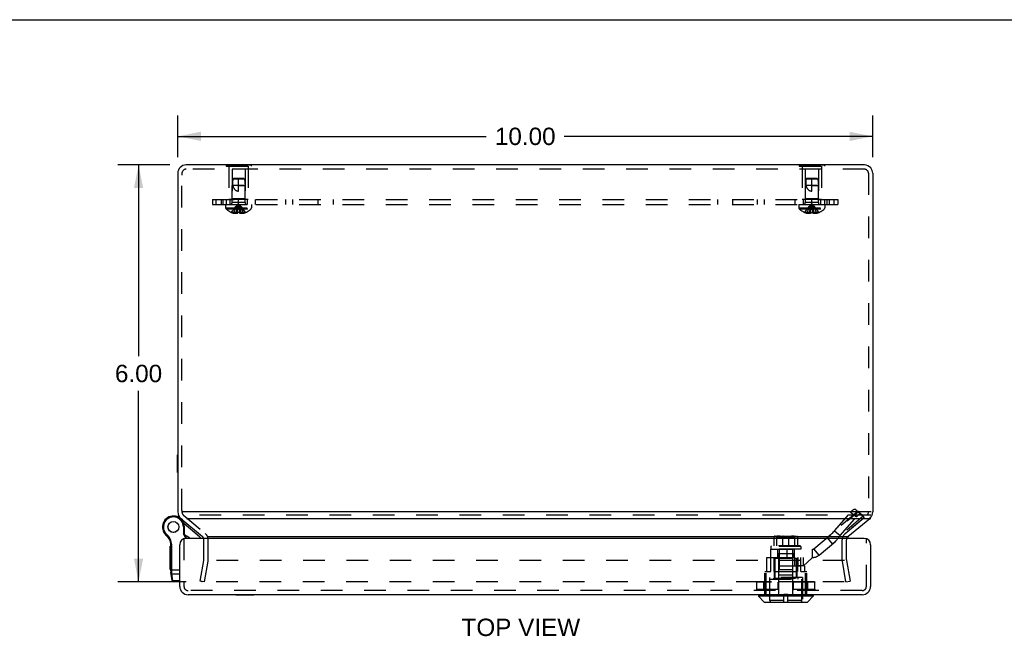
# Model space of a CAD drawing. Header units: inches. Extents: x 0 to 56.7, y 0 to 36.7.
# Tile 5 of 8: x 14.2 to 28.3, y 27.8 to 36.7. Entities that reach past the tile are written whole.
import ezdxf

# ---------------------------------------------------------------- set-up
doc = ezdxf.new("R2010")
doc.units = ezdxf.units.IN
doc.header["$LTSCALE"] = 3.116667
doc.header["$MEASUREMENT"] = 0
doc.linetypes.add('HIDDEN', pattern=[0.2, 0.1, -0.1])
doc.layers.get('0').update_dxf_attribs({"linetype": 'CONTINUOUS'})
for name, color, linetype in [('DEFAULT_2', 8, 'HIDDEN'), ('DIMENSIONS', 7, 'CONTINUOUS'), ('DOOR_ASSEMBLY', 7, 'CONTINUOUS'), ('SUBPANEL', 7, 'CONTINUOUS')]:
    doc.layers.add(name, color=color, linetype=linetype)
doc.styles.get("Standard").update_dxf_attribs({"font": 'arial.ttf'})
doc.dimstyles.new('DIMSTYLE_1', dxfattribs={"dimtxt": 0.25, "dimasz": 0.333333, "dimexe": 0.09, "dimexo": 0.07, "dimgap": 0.0375, "dimtad": 0, "dimtih": 1, "dimtoh": 1, "dimzin": 4, "dimdsep": 46, "dimtxsty": 'Standard', "dimblk": '_FILLED', "dimblk1": '_FILLED', "dimblk2": '_FILLED', "dimcen": 0.09, "dimadec": 3, "dimazin": 1, "dimtfac": 1, "dimtdec": 3, "dimtofl": 0, "dimtmove": 0, "dimatfit": 3, "dimldrblk": '_FILLED', "dimfxl": 0, "dimtolj": 1, "dimtzin": 4, "dimarcsym": 0})

# ---------------------------------------------------------------- blocks, each defined once
blk = doc.blocks.new('_FILLED')
at = {"color": 0, "linetype": 'ByBlock'}
blk.add_solid([(0, 0), (-1, 0.2), (-1, -0.2)], dxfattribs=at)
blk = doc.blocks.new('*D11')
at = {"layer": 'DIMENSIONS', "color": 2, "linetype": 'Continuous'}
for p, q in [((16.331, 34.576), (15.58, 34.576)), ((15.88, 34.576), (15.88, 31.826)), ((15.88, 28.576), (15.88, 31.326)), ((16.565, 28.576), (15.58, 28.576))]:
    blk.add_line(p, q, dxfattribs=at)
at = {"layer": 'DIMENSIONS', "color": 2, "linetype": 'Continuous', "xscale": 0.3333333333, "yscale": 0.3333333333, "zscale": 0.3333333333}
for p, rotation in [((15.88, 34.576), 90), ((15.88, 28.576), 270)]:
    blk.add_blockref('_FILLED', p, dxfattribs=dict(at, rotation=rotation))
at = {"layer": 'DIMENSIONS', "color": 2, "linetype": 'Continuous', "insert": (15.88, 31.701), "char_height": 0.25, "width": 0.67937, "attachment_point": 2, "line_spacing_factor": 0.9}
blk.add_mtext('6.00', dxfattribs=at)
blk = doc.blocks.new('*D12')
at = {"layer": 'DIMENSIONS', "color": 2, "linetype": 'Continuous'}
for p, q in [((16.445, 34.69), (16.445, 35.288)), ((26.445, 34.69), (26.445, 35.288)), ((16.445, 34.988), (20.883, 34.988)), ((26.445, 34.988), (22.006, 34.988))]:
    blk.add_line(p, q, dxfattribs=at)
at = {"layer": 'DIMENSIONS', "color": 2, "linetype": 'Continuous', "xscale": 0.3333333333, "yscale": 0.3333333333, "zscale": 0.3333333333, "rotation": 180}
blk.add_blockref('_FILLED', (16.445, 34.988), dxfattribs=at)
at = {"layer": 'DIMENSIONS', "color": 2, "linetype": 'Continuous', "xscale": 0.3333333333, "yscale": 0.3333333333, "zscale": 0.3333333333}
blk.add_blockref('_FILLED', (26.445, 34.988), dxfattribs=at)
at = {"layer": 'DIMENSIONS', "color": 2, "linetype": 'Continuous', "insert": (21.445, 35.113), "char_height": 0.25, "width": 0.87361, "attachment_point": 2, "line_spacing_factor": 0.9}
blk.add_mtext('10.00', dxfattribs=at)

msp = doc.modelspace()

# ---------------------------------------------------------------- linework, layer by layer
at = {"color": 7, "linetype": 'Continuous'}
for p, q in [((0, 36.667), (56.667, 36.667)), ((17.139, 34.58), (17.139, 34.576)), ((17.139, 34.58), (17.5, 34.58)), ((17.229, 34.58), (17.229, 34.576)), ((17.41, 34.58), (17.41, 34.576)), ((17.5, 34.58), (17.5, 34.576)), ((25.389, 34.58), (25.75, 34.58)), ((25.389, 34.58), (25.389, 34.576)), ((25.479, 34.58), (25.479, 34.576)), ((25.66, 34.58), (25.66, 34.576)), ((25.75, 34.58), (25.75, 34.576)), ((16.441, 30.149), (16.441, 30.405)), ((16.441, 30.405), (16.445, 30.405)), ((16.441, 30.149), (16.445, 30.149)), ((16.506, 29.583), (16.505, 29.583)), ((26.088, 29.229), (26.402, 29.491)), ((16.785, 29.241), (16.785, 29.241))]:
    msp.add_line(p, q, dxfattribs=at)
at = {"color": 3, "linetype": 'Continuous'}
for p, q in [((26.325, 34.576), (16.565, 34.576)), ((16.445, 34.456), (16.445, 29.583)), ((26.445, 34.456), (26.445, 29.583)), ((16.487, 29.491), (16.801, 29.229)), ((26.424, 29.583), (16.506, 29.583)), ((16.57, 29.491), (26.42, 29.491)), ((16.883, 29.229), (26.104, 29.229))]:
    msp.add_line(p, q, dxfattribs=at)
for centre, start, end in [((16.565, 34.456), 90, 180), ((26.325, 34.456), 0, 40.4027), ((16.565, 29.583), 180, 230), ((26.325, 29.583), 338.6316, 360)]:
    msp.add_arc(centre, 0.12, start, end, dxfattribs=at)
at = {"color": 7, "linetype": 'Continuous'}
for centre, radius, start, end in [((26.325, 34.456), 0.12, 40.4027, 90), ((26.325, 29.583), 0.12, 310, 338.6316), ((26.127, 29.183), 0.06, 130, 152.7669)]:
    msp.add_arc(centre, radius, start, end, dxfattribs=at)
at = {"layer": 'DEFAULT_2', "color": 8, "linetype": 'HIDDEN'}
for p, q in [((17.139, 34.576), (17.139, 34.559)), ((17.229, 34.576), (17.229, 34.559)), ((17.41, 34.576), (17.41, 34.559)), ((17.5, 34.576), (17.5, 34.559)), ((25.389, 34.576), (25.389, 34.559)), ((25.479, 34.576), (25.479, 34.559)), ((25.66, 34.576), (25.66, 34.559)), ((25.75, 34.576), (25.75, 34.559)), ((16.505, 34.456), (16.505, 34.43)), ((26.325, 34.516), (16.565, 34.516)), ((17.139, 34.559), (17.5, 34.559)), ((17.18, 34.559), (17.18, 34.08)), ((17.225, 34.518), (17.225, 34.09)), ((17.415, 34.518), (17.225, 34.518)), ((17.415, 34.518), (17.415, 34.09)), ((17.46, 34.559), (17.46, 34.08)), ((25.389, 34.559), (25.75, 34.559)), ((25.43, 34.559), (25.43, 34.08)), ((25.665, 34.518), (25.475, 34.518)), ((25.475, 34.518), (25.475, 34.09)), ((25.665, 34.518), (25.665, 34.09)), ((25.71, 34.559), (25.71, 34.08)), ((26.385, 34.456), (26.385, 29.583)), ((16.505, 29.603), (16.505, 34.43)), ((17.235, 34.37), (17.226, 34.28)), ((17.246, 34.38), (17.235, 34.37)), ((17.235, 34.37), (17.24, 34.376)), ((17.405, 34.37), (17.235, 34.37)), ((17.24, 34.376), (17.246, 34.38)), ((17.394, 34.38), (17.246, 34.38)), ((17.32, 34.2), (17.32, 34.38)), ((17.394, 34.38), (17.405, 34.37)), ((17.405, 34.37), (17.414, 34.28)), ((25.485, 34.37), (25.476, 34.28)), ((25.496, 34.38), (25.485, 34.37)), ((25.485, 34.37), (25.49, 34.376)), ((25.655, 34.37), (25.485, 34.37)), ((25.49, 34.376), (25.496, 34.38)), ((25.644, 34.38), (25.496, 34.38)), ((25.57, 34.2), (25.57, 34.38)), ((25.644, 34.38), (25.655, 34.37)), ((25.655, 34.37), (25.664, 34.28)), ((17.226, 34.034), (17.226, 34.28)), ((17.414, 34.28), (17.226, 34.28)), ((17.32, 34.28), (17.414, 34.28)), ((17.414, 34.034), (17.414, 34.28)), ((25.664, 34.28), (25.476, 34.28)), ((25.476, 34.034), (25.476, 34.28)), ((25.57, 34.28), (25.664, 34.28)), ((25.664, 34.034), (25.664, 34.28)), ((17.46, 34.08), (17.18, 34.08)), ((17.225, 34.09), (17.215, 34.08)), ((17.415, 34.09), (17.225, 34.09)), ((17.414, 34.034), (17.226, 34.034)), ((17.415, 34.09), (17.425, 34.08)), ((25.71, 34.08), (25.43, 34.08)), ((25.475, 34.09), (25.465, 34.08)), ((25.665, 34.09), (25.475, 34.09)), ((25.664, 34.034), (25.476, 34.034)), ((25.665, 34.09), (25.675, 34.08)), ((17.133, 34.005), (17.133, 33.959)), ((17.133, 34.005), (17.506, 34.005)), ((17.133, 33.959), (17.506, 33.959)), ((17.139, 33.944), (17.5, 33.944)), ((17.22, 33.892), (17.22, 33.892)), ((17.221, 33.892), (17.22, 33.892)), ((17.304, 33.892), (17.221, 33.892)), ((17.251, 33.892), (17.251, 33.882)), ((17.285, 33.892), (17.285, 33.877)), ((17.304, 33.892), (17.306, 33.915)), ((17.304, 33.892), (17.304, 33.882)), ((17.304, 33.892), (17.304, 33.892)), ((17.328, 33.957), (17.325, 33.977)), ((17.331, 33.936), (17.328, 33.957)), ((17.333, 33.914), (17.331, 33.936)), ((17.335, 33.892), (17.333, 33.915)), ((17.335, 33.892), (17.335, 33.882)), ((17.335, 33.892), (17.335, 33.892)), ((17.418, 33.892), (17.335, 33.892)), ((17.354, 33.892), (17.354, 33.877)), ((17.388, 33.892), (17.388, 33.882)), ((17.418, 33.892), (17.419, 33.892)), ((17.419, 33.892), (17.419, 33.892)), ((17.506, 34.005), (17.506, 33.959)), ((25.383, 34.005), (25.756, 34.005)), ((25.383, 34.005), (25.383, 33.959)), ((25.383, 33.959), (25.756, 33.959)), ((25.389, 33.944), (25.75, 33.944)), ((25.47, 33.892), (25.47, 33.892)), ((25.471, 33.892), (25.47, 33.892)), ((25.554, 33.892), (25.471, 33.892)), ((25.501, 33.892), (25.501, 33.882)), ((25.535, 33.892), (25.535, 33.877)), ((25.554, 33.892), (25.556, 33.915)), ((25.559, 33.892), (25.554, 33.892)), ((25.554, 33.892), (25.554, 33.892)), ((25.554, 33.892), (25.554, 33.882)), ((25.578, 33.957), (25.575, 33.977)), ((25.581, 33.936), (25.578, 33.957)), ((25.585, 33.892), (25.58, 33.892)), ((25.583, 33.914), (25.581, 33.936)), ((25.585, 33.892), (25.583, 33.915)), ((25.668, 33.892), (25.585, 33.892)), ((25.585, 33.892), (25.585, 33.882)), ((25.585, 33.892), (25.585, 33.892)), ((25.604, 33.892), (25.604, 33.877)), ((25.638, 33.892), (25.638, 33.882)), ((25.669, 33.892), (25.668, 33.892)), ((25.669, 33.892), (25.669, 33.892)), ((25.756, 34.005), (25.756, 33.959)), ((16.505, 29.603), (16.505, 29.583)), ((16.526, 29.537), (16.839, 29.274)), ((26.42, 29.537), (16.57, 29.537)), ((26.05, 29.274), (26.363, 29.537)), ((16.822, 28.894), (16.822, 29.183)), ((16.882, 28.894), (16.882, 29.183)), ((26.007, 28.894), (26.007, 29.183)), ((26.067, 28.894), (26.067, 29.183)), ((16.769, 28.587), (16.821, 28.883)), ((16.828, 28.576), (16.88, 28.873)), ((26.039, 28.883), (16.894, 28.883)), ((26.061, 28.576), (26.009, 28.873)), ((26.068, 28.883), (26.12, 28.587)), ((16.828, 28.576), (16.769, 28.587)), ((26.037, 28.576), (16.798, 28.576)), ((26.061, 28.576), (26.12, 28.587))]:
    msp.add_line(p, q, dxfattribs=at)
for points in [[(17.235, 34.37), (17.234, 34.359), (17.233, 34.347), (17.233, 34.336), (17.232, 34.324), (17.233, 34.312), (17.233, 34.301), (17.234, 34.291), (17.235, 34.28)], [(25.485, 34.37), (25.484, 34.359), (25.483, 34.347), (25.483, 34.336), (25.482, 34.324), (25.483, 34.312), (25.483, 34.301), (25.484, 34.291), (25.485, 34.28)], [(17.235, 34.28), (17.238, 34.273), (17.24, 34.266), (17.242, 34.26), (17.245, 34.254), (17.248, 34.248), (17.251, 34.243), (17.254, 34.238), (17.257, 34.234), (17.26, 34.23), (17.263, 34.226), (17.266, 34.223), (17.269, 34.22), (17.272, 34.217), (17.276, 34.215), (17.279, 34.213), (17.282, 34.211), (17.285, 34.209), (17.289, 34.207), (17.292, 34.206), (17.296, 34.204), (17.3, 34.203), (17.304, 34.202), (17.308, 34.201), (17.312, 34.201), (17.316, 34.201), (17.32, 34.2)], [(25.485, 34.28), (25.488, 34.273), (25.49, 34.266), (25.492, 34.26), (25.495, 34.254), (25.498, 34.248), (25.501, 34.243), (25.504, 34.238), (25.507, 34.234), (25.51, 34.23), (25.513, 34.226), (25.516, 34.223), (25.519, 34.22), (25.522, 34.217), (25.526, 34.215), (25.529, 34.213), (25.532, 34.211), (25.535, 34.209), (25.539, 34.207), (25.542, 34.206), (25.546, 34.204), (25.55, 34.203), (25.554, 34.202), (25.558, 34.201), (25.562, 34.201), (25.566, 34.201), (25.57, 34.2)], [(17.22, 33.892), (17.234, 33.915), (17.249, 33.936), (17.265, 33.957), (17.282, 33.977), (17.3, 33.997), (17.32, 34.016)], [(17.251, 33.892), (17.26, 33.914), (17.271, 33.936), (17.282, 33.957), (17.294, 33.977), (17.306, 33.997), (17.32, 34.016)], [(17.285, 33.892), (17.289, 33.914), (17.295, 33.936), (17.3, 33.957), (17.306, 33.977), (17.313, 33.997), (17.32, 34.016)], [(17.306, 33.914), (17.309, 33.936), (17.311, 33.957), (17.314, 33.977), (17.317, 33.997), (17.32, 34.016)], [(17.308, 33.936), (17.311, 33.957), (17.314, 33.977), (17.317, 33.997), (17.32, 34.016)], [(17.325, 33.977), (17.323, 33.997), (17.32, 34.016)], [(17.325, 33.977), (17.323, 33.997), (17.32, 34.016)], [(17.354, 33.892), (17.35, 33.914), (17.344, 33.936), (17.339, 33.957), (17.333, 33.977), (17.326, 33.997), (17.32, 34.016)], [(17.388, 33.892), (17.379, 33.914), (17.368, 33.936), (17.357, 33.957), (17.346, 33.977), (17.333, 33.997), (17.32, 34.016)], [(17.419, 33.892), (17.405, 33.915), (17.39, 33.936), (17.374, 33.957), (17.357, 33.977), (17.339, 33.997), (17.32, 34.016)], [(25.47, 33.892), (25.484, 33.915), (25.499, 33.936), (25.515, 33.957), (25.532, 33.977), (25.55, 33.997), (25.57, 34.016)], [(25.501, 33.892), (25.51, 33.914), (25.521, 33.936), (25.532, 33.957), (25.544, 33.977), (25.556, 33.997), (25.57, 34.016)], [(25.535, 33.892), (25.539, 33.914), (25.545, 33.936), (25.55, 33.957), (25.556, 33.977), (25.563, 33.997), (25.57, 34.016)], [(25.556, 33.914), (25.559, 33.936), (25.561, 33.957), (25.564, 33.977), (25.567, 33.997), (25.57, 34.016)], [(25.558, 33.936), (25.561, 33.957), (25.564, 33.977), (25.567, 33.997), (25.57, 34.016)], [(25.604, 33.892), (25.6, 33.914), (25.594, 33.936), (25.589, 33.957), (25.583, 33.977), (25.576, 33.997), (25.57, 34.016)], [(25.575, 33.977), (25.573, 33.997), (25.57, 34.016)], [(25.575, 33.977), (25.573, 33.997), (25.57, 34.016)], [(25.669, 33.892), (25.655, 33.915), (25.64, 33.936), (25.624, 33.957), (25.607, 33.977), (25.589, 33.997), (25.57, 34.016)], [(25.638, 33.892), (25.629, 33.914), (25.618, 33.936), (25.607, 33.957), (25.596, 33.977), (25.583, 33.997), (25.57, 34.016)], [(17.285, 33.877), (17.281, 33.877), (17.277, 33.878), (17.272, 33.878), (17.268, 33.879), (17.264, 33.879), (17.26, 33.88), (17.256, 33.881), (17.251, 33.882)], [(17.304, 33.882), (17.302, 33.881), (17.299, 33.88), (17.297, 33.879), (17.294, 33.879), (17.292, 33.878), (17.289, 33.878), (17.287, 33.877), (17.285, 33.877)], [(17.335, 33.892), (17.33, 33.892), (17.325, 33.892), (17.32, 33.892), (17.314, 33.892), (17.309, 33.892), (17.304, 33.892)], [(17.354, 33.877), (17.352, 33.877), (17.35, 33.878), (17.347, 33.878), (17.345, 33.879), (17.342, 33.879), (17.34, 33.88), (17.337, 33.881), (17.335, 33.882)], [(17.388, 33.882), (17.384, 33.881), (17.379, 33.88), (17.375, 33.879), (17.371, 33.879), (17.367, 33.878), (17.363, 33.878), (17.358, 33.877), (17.354, 33.877)], [(25.535, 33.877), (25.531, 33.877), (25.527, 33.878), (25.522, 33.878), (25.518, 33.879), (25.514, 33.879), (25.51, 33.88), (25.506, 33.881), (25.501, 33.882)], [(25.554, 33.882), (25.552, 33.881), (25.549, 33.88), (25.547, 33.879), (25.544, 33.879), (25.542, 33.878), (25.539, 33.878), (25.537, 33.877), (25.535, 33.877)], [(25.559, 33.892), (25.564, 33.892), (25.57, 33.892), (25.575, 33.892), (25.58, 33.892)], [(25.604, 33.877), (25.602, 33.877), (25.6, 33.878), (25.597, 33.878), (25.595, 33.879), (25.592, 33.879), (25.59, 33.88), (25.587, 33.881), (25.585, 33.882)], [(25.638, 33.882), (25.634, 33.881), (25.629, 33.88), (25.625, 33.879), (25.621, 33.879), (25.617, 33.878), (25.613, 33.878), (25.608, 33.877), (25.604, 33.877)], [(16.79, 28.584), (16.79, 28.584), (16.79, 28.585), (16.791, 28.585)], [(16.798, 28.576), (16.798, 28.576), (16.797, 28.576), (16.797, 28.576), (16.796, 28.576), (16.795, 28.577), (16.795, 28.577), (16.794, 28.577), (16.794, 28.578), (16.793, 28.578), (16.793, 28.578), (16.792, 28.579), (16.792, 28.579), (16.792, 28.58), (16.791, 28.58), (16.791, 28.581), (16.791, 28.582), (16.791, 28.582), (16.79, 28.583), (16.79, 28.583), (16.79, 28.584)]]:
    msp.add_lwpolyline(points, dxfattribs=at)
for centre, radius, start, end in [((16.565, 34.456), 0.06, 90, 180), ((26.325, 34.456), 0.06, 0, 90), ((17.197, 34.034), 0.0282, 270, 360), ((17.442, 34.034), 0.0282, 180, 270), ((25.447, 34.034), 0.0282, 270, 360), ((25.692, 34.034), 0.0282, 180, 270), ((17.153, 33.959), 0.02, 180, 226.4862), ((17.32, 34.134), 0.262, 226.4862, 247.6643), ((17.32, 34.134), 0.261, 247.9106, 254.8059), ((17.32, 34.134), 0.261, 285.1941, 292.0894), ((17.32, 34.134), 0.262, 292.3357, 313.5138), ((17.486, 33.959), 0.02, 313.5138, 360), ((25.403, 33.959), 0.02, 180, 226.4862), ((25.57, 34.134), 0.262, 226.4862, 247.6643), ((25.57, 34.134), 0.261, 247.9106, 254.8059), ((25.57, 34.134), 0.261, 285.1941, 292.0894), ((25.57, 34.134), 0.262, 292.3357, 313.5138), ((25.736, 33.959), 0.02, 313.5138, 360), ((16.565, 29.583), 0.06, 180, 230), ((26.325, 29.583), 0.06, 310, 360), ((16.762, 29.183), 0.06, 0.6789, 50), ((16.762, 29.183), 0.12, 0, 50), ((26.127, 29.183), 0.12, 130, 180), ((26.127, 29.183), 0.06, 152.7669, 180), ((16.762, 28.894), 0.06, 350, 360), ((16.762, 28.894), 0.12, 350, 360), ((26.127, 28.894), 0.12, 180, 190), ((26.127, 28.894), 0.06, 180, 190)]:
    msp.add_arc(centre, radius, start, end, dxfattribs=at)
at = {"layer": 'DOOR_ASSEMBLY', "color": 8, "linetype": 'HIDDEN'}
for p, q in [((26.203, 29.617), (26.203, 29.616)), ((26.203, 29.616), (26.285, 29.548)), ((26.204, 29.615), (26.286, 29.547)), ((26.204, 29.615), (26.229, 29.59)), ((25.6, 29.053), (26.24, 29.59)), ((25.675, 28.963), (26.316, 29.5)), ((26.229, 29.59), (25.896, 29.311)), ((25.896, 29.311), (26.128, 29.58)), ((26.31, 29.523), (25.977, 29.243)), ((25.977, 29.243), (26.21, 29.512)), ((26.128, 29.58), (26.21, 29.512)), ((26.229, 29.59), (26.31, 29.523)), ((26.24, 29.59), (26.316, 29.5)), ((26.284, 29.549), (26.285, 29.548)), ((26.286, 29.547), (26.31, 29.523)), ((26.311, 29.521), (26.31, 29.523)), ((16.534, 29.202), (16.534, 28.512)), ((25.367, 29.224), (25.025, 29.224)), ((25.025, 29.094), (25.025, 29.224)), ((25.036, 29.234), (25.356, 29.234)), ((25.055, 29.23), (25.337, 29.23)), ((25.055, 29.224), (25.055, 29.23)), ((25.062, 29.223), (25.062, 29.224)), ((25.062, 29.223), (25.33, 29.223)), ((25.065, 29.094), (25.065, 29.224)), ((25.069, 29.222), (25.069, 29.223)), ((25.069, 29.222), (25.323, 29.222)), ((25.077, 29.221), (25.077, 29.222)), ((25.077, 29.221), (25.315, 29.221)), ((25.152, 29.094), (25.152, 29.224)), ((25.24, 29.094), (25.24, 29.224)), ((25.315, 29.221), (25.315, 29.222)), ((25.323, 29.222), (25.323, 29.223)), ((25.327, 29.094), (25.327, 29.224)), ((25.33, 29.223), (25.33, 29.224)), ((25.337, 29.224), (25.337, 29.23)), ((25.367, 29.094), (25.367, 29.224)), ((25.789, 29.212), (25.865, 29.122)), ((25.896, 29.311), (25.977, 29.243)), ((26.354, 28.512), (26.354, 29.202)), ((24.991, 29.094), (24.981, 29.085)), ((25.411, 29.085), (24.981, 29.085)), ((24.981, 29.085), (24.981, 29.048)), ((25.411, 29.048), (24.981, 29.048)), ((25.401, 29.094), (24.991, 29.094)), ((25.101, 29.048), (25.101, 28.748)), ((25.291, 29.048), (25.291, 28.748)), ((25.401, 29.094), (25.411, 29.085)), ((25.411, 29.085), (25.411, 29.048)), ((25.675, 28.963), (25.6, 29.053)), ((24.922, 28.928), (24.976, 28.928)), ((24.922, 28.728), (24.922, 28.928)), ((24.976, 29.046), (25.579, 29.046)), ((24.976, 29.046), (24.976, 28.928)), ((24.976, 28.928), (25.579, 28.928)), ((24.981, 28.728), (24.981, 28.928)), ((25.025, 28.728), (25.025, 28.928)), ((25.033, 28.64), (25.033, 28.928)), ((25.041, 28.92), (25.079, 28.92)), ((25.041, 28.63), (25.041, 28.92)), ((25.076, 29.046), (25.076, 28.928)), ((25.079, 28.985), (25.313, 28.985)), ((25.079, 28.92), (25.079, 28.985)), ((25.094, 28.92), (25.094, 28.985)), ((25.094, 28.92), (25.298, 28.92)), ((25.095, 28.809), (25.095, 28.928)), ((25.096, 28.677), (25.096, 28.985)), ((25.212, 29.046), (25.212, 28.928)), ((25.296, 28.677), (25.296, 28.985)), ((25.298, 28.92), (25.298, 28.985)), ((25.313, 28.92), (25.313, 28.985)), ((25.313, 28.92), (25.351, 28.92)), ((25.316, 29.046), (25.316, 28.928)), ((25.324, 28.809), (25.324, 28.928)), ((25.351, 28.63), (25.351, 28.92)), ((25.367, 28.728), (25.367, 28.928)), ((25.37, 28.928), (25.37, 28.81)), ((25.411, 28.728), (25.411, 28.928)), ((25.448, 28.81), (25.567, 28.92)), ((25.451, 28.809), (25.451, 28.928)), ((25.567, 28.928), (25.567, 28.92)), ((25.579, 28.928), (25.579, 29.046)), ((25.095, 28.809), (25.47, 28.809)), ((25.359, 28.64), (25.359, 28.809)), ((25.448, 28.81), (25.37, 28.81)), ((25.47, 28.728), (25.47, 28.809)), ((24.894, 28.728), (24.981, 28.728)), ((24.894, 28.392), (24.894, 28.728)), ((24.912, 28.392), (24.912, 28.728)), ((25.433, 28.64), (24.959, 28.64)), ((24.959, 28.64), (24.959, 28.285)), ((25.021, 28.63), (25.371, 28.63)), ((25.021, 28.614), (25.021, 28.63)), ((25.025, 28.728), (25.367, 28.728)), ((25.095, 28.392), (25.095, 28.728)), ((25.096, 28.677), (25.296, 28.677)), ((25.291, 28.748), (25.101, 28.748)), ((25.297, 28.392), (25.297, 28.728)), ((25.371, 28.614), (25.371, 28.63)), ((25.411, 28.728), (25.498, 28.728)), ((25.433, 28.64), (25.433, 28.285)), ((25.48, 28.392), (25.48, 28.728)), ((25.498, 28.392), (25.498, 28.728)), ((25.613, 28.573), (24.779, 28.573)), ((24.779, 28.47), (24.779, 28.573)), ((24.779, 28.47), (24.779, 28.573)), ((24.78, 28.47), (24.78, 28.573)), ((25.61, 28.576), (24.782, 28.576)), ((24.881, 28.47), (24.881, 28.573)), ((24.896, 28.47), (24.896, 28.573)), ((24.898, 28.47), (24.898, 28.573)), ((24.966, 28.614), (25.426, 28.614)), ((24.966, 28.307), (24.966, 28.614)), ((25.087, 28.47), (25.087, 28.573)), ((25.09, 28.47), (25.09, 28.573)), ((25.302, 28.47), (25.302, 28.573)), ((25.305, 28.47), (25.305, 28.573)), ((25.426, 28.307), (25.426, 28.614)), ((25.494, 28.47), (25.494, 28.573)), ((25.496, 28.47), (25.496, 28.573)), ((25.511, 28.47), (25.511, 28.573)), ((25.612, 28.47), (25.612, 28.573)), ((25.613, 28.47), (25.613, 28.573)), ((25.613, 28.47), (25.613, 28.573)), ((26.294, 28.452), (16.594, 28.452)), ((24.779, 28.47), (25.613, 28.47)), ((25.61, 28.467), (24.782, 28.467)), ((25.166, 28.402), (25.226, 28.402)), ((25.166, 28.285), (25.166, 28.402)), ((25.226, 28.285), (25.226, 28.402)), ((25.166, 28.307), (24.966, 28.307)), ((25.426, 28.307), (25.226, 28.307))]:
    msp.add_line(p, q, dxfattribs=at)
at = {"layer": 'DOOR_ASSEMBLY', "color": 7, "linetype": 'Continuous'}
for p, q in [((16.439, 29.514), (16.439, 29.514)), ((16.506, 29.464), (16.512, 29.471)), ((16.526, 29.367), (16.526, 29.269)), ((16.539, 29.367), (16.526, 29.367)), ((16.758, 29.226), (16.532, 29.415)), ((16.539, 29.367), (16.539, 29.272)), ((16.246, 29.288), (16.257, 29.295)), ((16.246, 29.288), (16.257, 29.295)), ((16.246, 29.288), (16.246, 29.288)), ((16.257, 29.295), (16.257, 29.295)), ((16.276, 29.252), (16.284, 29.262)), ((16.539, 29.272), (16.526, 29.269)), ((16.561, 29.202), (16.526, 29.269)), ((16.576, 29.202), (16.539, 29.272)), ((16.334, 28.753), (16.334, 29.093)), ((16.344, 29.093), (16.334, 29.093)), ((16.344, 29.085), (16.334, 29.085)), ((16.343, 29.131), (16.355, 29.133)), ((16.344, 28.736), (16.344, 29.112)), ((16.344, 29.112), (16.357, 29.112)), ((16.357, 28.732), (16.357, 29.112)), ((16.344, 29.033), (16.334, 29.033)), ((16.344, 29.024), (16.334, 29.024)), ((16.344, 28.954), (16.334, 28.954)), ((16.344, 28.753), (16.334, 28.753)), ((16.344, 28.753), (16.334, 28.753)), ((16.344, 28.748), (16.474, 28.748)), ((16.362, 28.595), (16.345, 28.718)), ((16.354, 28.733), (16.355, 28.733)), ((16.354, 28.733), (16.354, 28.733)), ((16.354, 28.733), (16.354, 28.733)), ((16.355, 28.733), (16.355, 28.732)), ((16.355, 28.732), (16.356, 28.732)), ((16.356, 28.732), (16.357, 28.732)), ((16.356, 28.732), (16.356, 28.732)), ((16.357, 28.731), (16.357, 28.732)), ((16.357, 28.732), (16.357, 28.732)), ((16.357, 28.729), (16.357, 28.731)), ((16.357, 28.728), (16.357, 28.729)), ((16.357, 28.727), (16.357, 28.728)), ((16.357, 28.725), (16.357, 28.727)), ((16.357, 28.724), (16.357, 28.725)), ((16.357, 28.723), (16.357, 28.724)), ((16.357, 28.722), (16.357, 28.723)), ((16.357, 28.721), (16.357, 28.722)), ((16.358, 28.718), (16.358, 28.719)), ((16.358, 28.716), (16.358, 28.718)), ((16.358, 28.715), (16.358, 28.716)), ((16.358, 28.714), (16.358, 28.715)), ((16.358, 28.713), (16.358, 28.714)), ((16.36, 28.692), (16.358, 28.713)), ((16.375, 28.59), (16.36, 28.692)), ((16.36, 28.692), (16.474, 28.692)), ((16.362, 28.595), (16.362, 28.595)), ((16.362, 28.595), (16.362, 28.595)), ((16.375, 28.584), (16.375, 28.59)), ((16.474, 28.59), (16.375, 28.59)), ((16.474, 28.584), (16.375, 28.584)), ((17.281, 28.388), (17.281, 28.392)), ((17.537, 28.388), (17.281, 28.388)), ((17.537, 28.388), (17.537, 28.392)), ((24.802, 28.389), (25.59, 28.389)), ((24.802, 28.389), (24.802, 28.37)), ((25.59, 28.37), (24.802, 28.37)), ((24.802, 28.37), (24.885, 28.287)), ((25.59, 28.37), (25.507, 28.287)), ((25.59, 28.389), (25.59, 28.37)), ((24.885, 28.287), (25.507, 28.287)), ((24.89, 28.285), (25.502, 28.285))]:
    msp.add_line(p, q, dxfattribs=at)
at = {"layer": 'DOOR_ASSEMBLY', "color": 3, "linetype": 'Continuous'}
for p, q in [((26.324, 29.202), (16.564, 29.202)), ((16.474, 28.512), (16.474, 29.112)), ((26.414, 29.112), (26.414, 28.512)), ((26.294, 28.392), (16.594, 28.392))]:
    msp.add_line(p, q, dxfattribs=at)
at = {"layer": 'DOOR_ASSEMBLY', "color": 8, "linetype": 'HIDDEN'}
for points in [[(26.203, 29.617), (26.202, 29.617), (26.201, 29.618), (26.2, 29.618), (26.199, 29.619), (26.198, 29.619), (26.196, 29.619), (26.195, 29.62), (26.194, 29.62), (26.193, 29.62), (26.192, 29.62), (26.19, 29.62), (26.189, 29.62), (26.187, 29.62), (26.186, 29.62), (26.185, 29.619), (26.183, 29.619), (26.182, 29.619), (26.18, 29.618), (26.178, 29.618), (26.177, 29.617), (26.175, 29.617), (26.173, 29.616), (26.172, 29.615), (26.17, 29.614), (26.168, 29.614), (26.167, 29.613), (26.165, 29.612), (26.163, 29.611), (26.161, 29.609), (26.16, 29.608), (26.158, 29.607), (26.156, 29.606), (26.154, 29.605), (26.153, 29.603), (26.151, 29.602), (26.149, 29.6), (26.147, 29.599), (26.145, 29.597), (26.144, 29.596), (26.142, 29.594), (26.14, 29.593), (26.138, 29.591), (26.137, 29.589), (26.135, 29.588), (26.133, 29.586), (26.132, 29.584), (26.13, 29.582), (26.128, 29.58)], [(26.203, 29.616), (26.203, 29.616), (26.204, 29.615)], [(26.284, 29.549), (26.283, 29.549), (26.282, 29.55), (26.281, 29.551), (26.28, 29.551), (26.279, 29.551), (26.278, 29.552), (26.277, 29.552), (26.276, 29.552), (26.274, 29.552), (26.273, 29.552), (26.272, 29.552), (26.27, 29.552), (26.269, 29.552), (26.268, 29.552), (26.266, 29.552), (26.265, 29.551), (26.263, 29.551), (26.261, 29.55), (26.26, 29.55), (26.258, 29.549), (26.257, 29.549), (26.255, 29.548), (26.253, 29.547), (26.252, 29.547), (26.25, 29.546), (26.248, 29.545), (26.246, 29.544), (26.245, 29.543), (26.243, 29.542), (26.241, 29.54), (26.239, 29.539), (26.238, 29.538), (26.236, 29.537), (26.234, 29.535), (26.232, 29.534), (26.23, 29.533), (26.229, 29.531), (26.227, 29.53), (26.225, 29.528), (26.223, 29.526), (26.222, 29.525), (26.22, 29.523), (26.218, 29.521), (26.216, 29.52), (26.215, 29.518), (26.213, 29.516), (26.211, 29.514), (26.21, 29.512)], [(26.24, 29.59), (26.239, 29.59), (26.239, 29.59), (26.238, 29.59), (26.238, 29.589), (26.237, 29.589), (26.236, 29.589), (26.235, 29.589), (26.235, 29.589), (26.234, 29.589), (26.233, 29.589), (26.232, 29.59), (26.231, 29.59), (26.23, 29.59), (26.229, 29.59)], [(26.254, 29.569), (26.256, 29.568), (26.257, 29.567), (26.258, 29.566), (26.259, 29.565), (26.26, 29.564), (26.261, 29.563), (26.262, 29.563), (26.263, 29.562), (26.263, 29.561), (26.264, 29.56), (26.265, 29.56), (26.266, 29.559), (26.266, 29.558), (26.267, 29.558), (26.267, 29.557), (26.268, 29.557), (26.268, 29.556), (26.269, 29.556), (26.269, 29.555), (26.27, 29.555), (26.27, 29.555), (26.27, 29.554), (26.27, 29.554), (26.27, 29.554), (26.27, 29.554), (26.271, 29.554)], [(26.285, 29.548), (26.285, 29.548), (26.286, 29.547)], [(26.316, 29.5), (26.316, 29.501), (26.316, 29.501), (26.317, 29.502), (26.317, 29.503), (26.317, 29.503), (26.317, 29.504), (26.317, 29.505), (26.317, 29.507), (26.317, 29.508), (26.316, 29.509), (26.316, 29.51), (26.315, 29.512), (26.315, 29.513), (26.314, 29.515), (26.313, 29.517), (26.312, 29.519), (26.311, 29.521)], [(26.312, 29.519), (26.313, 29.517), (26.314, 29.516), (26.314, 29.514), (26.315, 29.513), (26.315, 29.511), (26.316, 29.51), (26.316, 29.509)], [(26.317, 29.507), (26.317, 29.506), (26.317, 29.505), (26.317, 29.504), (26.317, 29.503), (26.317, 29.502), (26.317, 29.502), (26.316, 29.501), (26.316, 29.501), (26.316, 29.5)], [(25.036, 29.234), (25.034, 29.234), (25.033, 29.234), (25.032, 29.233), (25.03, 29.233), (25.029, 29.232), (25.028, 29.231), (25.027, 29.23), (25.026, 29.229), (25.025, 29.228), (25.025, 29.227), (25.025, 29.225), (25.025, 29.224)], [(25.073, 29.234), (25.072, 29.234), (25.071, 29.234), (25.07, 29.233), (25.069, 29.233), (25.068, 29.232), (25.067, 29.231), (25.067, 29.23), (25.066, 29.229), (25.066, 29.228), (25.065, 29.227), (25.065, 29.226), (25.065, 29.224)], [(25.114, 29.234), (25.109, 29.234), (25.102, 29.234), (25.095, 29.233), (25.088, 29.234), (25.082, 29.234), (25.076, 29.234)], [(25.076, 29.234), (25.077, 29.234), (25.078, 29.234), (25.079, 29.234), (25.081, 29.234), (25.084, 29.233)], [(25.076, 29.234), (25.077, 29.234), (25.077, 29.234), (25.078, 29.233), (25.078, 29.233), (25.079, 29.232), (25.079, 29.232), (25.079, 29.231), (25.079, 29.23)], [(25.079, 29.23), (25.08, 29.23), (25.082, 29.23), (25.083, 29.23), (25.085, 29.23), (25.088, 29.23)], [(25.084, 29.233), (25.086, 29.233), (25.088, 29.233), (25.09, 29.233), (25.092, 29.233), (25.094, 29.233), (25.097, 29.233), (25.099, 29.233), (25.102, 29.233)], [(25.088, 29.23), (25.09, 29.23), (25.092, 29.23), (25.094, 29.229), (25.096, 29.229), (25.098, 29.229), (25.101, 29.23), (25.103, 29.23), (25.105, 29.23)], [(25.102, 29.233), (25.106, 29.234), (25.108, 29.234), (25.111, 29.234), (25.113, 29.234), (25.114, 29.234)], [(25.105, 29.23), (25.109, 29.23), (25.111, 29.23), (25.113, 29.23), (25.115, 29.23), (25.117, 29.23)], [(25.114, 29.234), (25.115, 29.234), (25.115, 29.234), (25.116, 29.233), (25.116, 29.233), (25.116, 29.232), (25.117, 29.232), (25.117, 29.231), (25.117, 29.23)], [(25.155, 29.234), (25.155, 29.234), (25.154, 29.234), (25.154, 29.233), (25.153, 29.233), (25.153, 29.232), (25.153, 29.231), (25.153, 29.23), (25.152, 29.229), (25.152, 29.228), (25.152, 29.227), (25.152, 29.225), (25.152, 29.224)], [(25.237, 29.234), (25.237, 29.234), (25.238, 29.234), (25.238, 29.233), (25.239, 29.233), (25.239, 29.232), (25.239, 29.231), (25.239, 29.23), (25.24, 29.229), (25.24, 29.228), (25.24, 29.227), (25.24, 29.225), (25.24, 29.224)], [(25.278, 29.234), (25.277, 29.234), (25.277, 29.234), (25.276, 29.233), (25.276, 29.233), (25.276, 29.232), (25.275, 29.232), (25.275, 29.231), (25.275, 29.23)], [(25.307, 29.23), (25.304, 29.23), (25.302, 29.23), (25.3, 29.23), (25.298, 29.229), (25.296, 29.229), (25.294, 29.229), (25.291, 29.23), (25.289, 29.23), (25.287, 29.23), (25.285, 29.23), (25.283, 29.23), (25.281, 29.23), (25.279, 29.23), (25.277, 29.23), (25.275, 29.23)], [(25.316, 29.234), (25.31, 29.234), (25.304, 29.234), (25.297, 29.233), (25.29, 29.234), (25.283, 29.234), (25.278, 29.234)], [(25.286, 29.234), (25.284, 29.234), (25.281, 29.234), (25.279, 29.234), (25.278, 29.234)], [(25.311, 29.234), (25.308, 29.233), (25.306, 29.233), (25.304, 29.233), (25.302, 29.233), (25.3, 29.233), (25.298, 29.233), (25.295, 29.233), (25.293, 29.233), (25.29, 29.233), (25.286, 29.234)], [(25.313, 29.23), (25.312, 29.23), (25.31, 29.23), (25.309, 29.23), (25.307, 29.23)], [(25.316, 29.234), (25.315, 29.234), (25.314, 29.234), (25.313, 29.234), (25.311, 29.234)], [(25.316, 29.234), (25.315, 29.234), (25.315, 29.234), (25.314, 29.233), (25.314, 29.233), (25.313, 29.232), (25.313, 29.232), (25.313, 29.231), (25.313, 29.23)], [(25.319, 29.234), (25.32, 29.234), (25.321, 29.234), (25.322, 29.233), (25.323, 29.233), (25.324, 29.232), (25.325, 29.231), (25.325, 29.23), (25.326, 29.229), (25.326, 29.228), (25.327, 29.227), (25.327, 29.226), (25.327, 29.224)], [(25.356, 29.234), (25.358, 29.234), (25.359, 29.234), (25.36, 29.233), (25.362, 29.233), (25.363, 29.232), (25.364, 29.231), (25.365, 29.23), (25.366, 29.229), (25.367, 29.228), (25.367, 29.227), (25.367, 29.225), (25.367, 29.224)], [(25.789, 29.212), (25.803, 29.224), (25.817, 29.236), (25.83, 29.248), (25.844, 29.26), (25.857, 29.273), (25.87, 29.285), (25.883, 29.298), (25.896, 29.311)], [(25.865, 29.122), (25.874, 29.13), (25.883, 29.137), (25.891, 29.145), (25.9, 29.154), (25.908, 29.162), (25.917, 29.17), (25.925, 29.179), (25.933, 29.188), (25.94, 29.197), (25.948, 29.206), (25.956, 29.215), (25.963, 29.224), (25.97, 29.233), (25.977, 29.243)], [(24.779, 28.573), (24.779, 28.574), (24.78, 28.574), (24.78, 28.575), (24.78, 28.575), (24.781, 28.576), (24.781, 28.576), (24.782, 28.576), (24.782, 28.576)], [(24.782, 28.576), (24.781, 28.576), (24.781, 28.576), (24.78, 28.575), (24.78, 28.575), (24.78, 28.574), (24.779, 28.574), (24.779, 28.573)], [(24.782, 28.576), (24.782, 28.576), (24.781, 28.576), (24.781, 28.576), (24.781, 28.575), (24.78, 28.575), (24.78, 28.574), (24.78, 28.574), (24.78, 28.573)], [(24.898, 28.576), (24.898, 28.576), (24.897, 28.576), (24.897, 28.576), (24.897, 28.575), (24.896, 28.575), (24.896, 28.574), (24.896, 28.574), (24.896, 28.573)], [(24.898, 28.576), (24.898, 28.576), (24.898, 28.576), (24.898, 28.576), (24.898, 28.575), (24.898, 28.575), (24.898, 28.574), (24.898, 28.574), (24.898, 28.573)], [(25.089, 28.576), (25.089, 28.576), (25.088, 28.576), (25.088, 28.576), (25.088, 28.575), (25.088, 28.575), (25.087, 28.574), (25.087, 28.574), (25.087, 28.573)], [(25.089, 28.576), (25.089, 28.576), (25.089, 28.576), (25.09, 28.576), (25.09, 28.575), (25.09, 28.575), (25.09, 28.574), (25.09, 28.574), (25.09, 28.573)], [(25.303, 28.576), (25.303, 28.576), (25.303, 28.576), (25.302, 28.576), (25.302, 28.575), (25.302, 28.575), (25.302, 28.574), (25.302, 28.574), (25.302, 28.573)], [(25.303, 28.576), (25.303, 28.576), (25.304, 28.576), (25.304, 28.576), (25.304, 28.575), (25.304, 28.575), (25.305, 28.574), (25.305, 28.574), (25.305, 28.573)], [(25.494, 28.576), (25.494, 28.576), (25.495, 28.576), (25.495, 28.576), (25.495, 28.575), (25.496, 28.575), (25.496, 28.574), (25.496, 28.574), (25.496, 28.573)], [(25.494, 28.576), (25.494, 28.576), (25.494, 28.576), (25.494, 28.576), (25.494, 28.575), (25.494, 28.575), (25.494, 28.574), (25.494, 28.574), (25.494, 28.573)], [(25.61, 28.576), (25.61, 28.576), (25.611, 28.576), (25.611, 28.576), (25.612, 28.575), (25.612, 28.575), (25.612, 28.574), (25.613, 28.574), (25.613, 28.573)], [(25.61, 28.576), (25.61, 28.576), (25.611, 28.576), (25.611, 28.576), (25.611, 28.575), (25.612, 28.575), (25.612, 28.574), (25.612, 28.574), (25.612, 28.573)], [(25.61, 28.576), (25.611, 28.576), (25.611, 28.576), (25.612, 28.575), (25.612, 28.575), (25.612, 28.574), (25.613, 28.574), (25.613, 28.573)], [(24.782, 28.467), (24.781, 28.467), (24.781, 28.467), (24.78, 28.468), (24.78, 28.468), (24.78, 28.469), (24.779, 28.469), (24.779, 28.47)], [(24.779, 28.47), (24.779, 28.469), (24.78, 28.469), (24.78, 28.468), (24.78, 28.468), (24.781, 28.467), (24.781, 28.467), (24.782, 28.467), (24.782, 28.467)], [(24.782, 28.467), (24.782, 28.467), (24.781, 28.467), (24.781, 28.467), (24.781, 28.468), (24.78, 28.468), (24.78, 28.469), (24.78, 28.469), (24.78, 28.47)], [(24.898, 28.467), (24.898, 28.467), (24.897, 28.467), (24.897, 28.467), (24.897, 28.468), (24.896, 28.468), (24.896, 28.469), (24.896, 28.469), (24.896, 28.47)], [(24.898, 28.467), (24.898, 28.467), (24.898, 28.467), (24.898, 28.467), (24.898, 28.468), (24.898, 28.468), (24.898, 28.469), (24.898, 28.469), (24.898, 28.47)], [(25.089, 28.467), (25.089, 28.467), (25.088, 28.467), (25.088, 28.467), (25.088, 28.468), (25.088, 28.468), (25.087, 28.469), (25.087, 28.469), (25.087, 28.47)], [(25.089, 28.467), (25.089, 28.467), (25.089, 28.467), (25.09, 28.467), (25.09, 28.468), (25.09, 28.468), (25.09, 28.469), (25.09, 28.469), (25.09, 28.47)], [(25.303, 28.467), (25.303, 28.467), (25.303, 28.467), (25.302, 28.467), (25.302, 28.468), (25.302, 28.468), (25.302, 28.469), (25.302, 28.469), (25.302, 28.47)], [(25.303, 28.467), (25.303, 28.467), (25.304, 28.467), (25.304, 28.467), (25.304, 28.468), (25.304, 28.468), (25.305, 28.469), (25.305, 28.469), (25.305, 28.47)], [(25.494, 28.467), (25.494, 28.467), (25.495, 28.467), (25.495, 28.467), (25.495, 28.468), (25.496, 28.468), (25.496, 28.469), (25.496, 28.469), (25.496, 28.47)], [(25.494, 28.467), (25.494, 28.467), (25.494, 28.467), (25.494, 28.467), (25.494, 28.468), (25.494, 28.468), (25.494, 28.469), (25.494, 28.469), (25.494, 28.47)], [(25.61, 28.467), (25.61, 28.467), (25.611, 28.467), (25.611, 28.467), (25.611, 28.468), (25.612, 28.468), (25.612, 28.469), (25.612, 28.469), (25.612, 28.47)], [(25.61, 28.467), (25.611, 28.467), (25.611, 28.467), (25.612, 28.468), (25.612, 28.468), (25.612, 28.469), (25.613, 28.469), (25.613, 28.47)], [(25.613, 28.47), (25.613, 28.469), (25.612, 28.469), (25.612, 28.468), (25.612, 28.468), (25.611, 28.467), (25.611, 28.467), (25.61, 28.467), (25.61, 28.467)]]:
    msp.add_lwpolyline(points, dxfattribs=at)
at = {"layer": 'DOOR_ASSEMBLY', "color": 7, "linetype": 'Continuous'}
for points in [[(16.344, 28.736), (16.344, 28.736), (16.344, 28.735), (16.344, 28.735), (16.344, 28.735), (16.344, 28.735), (16.344, 28.735), (16.344, 28.735), (16.344, 28.735), (16.344, 28.735), (16.344, 28.735), (16.344, 28.735), (16.344, 28.735), (16.344, 28.735), (16.344, 28.735), (16.344, 28.735), (16.344, 28.735), (16.345, 28.735), (16.345, 28.735), (16.345, 28.735), (16.345, 28.735), (16.345, 28.735), (16.345, 28.734), (16.345, 28.734), (16.345, 28.734), (16.345, 28.734), (16.345, 28.734), (16.345, 28.734), (16.345, 28.734), (16.345, 28.734), (16.346, 28.734), (16.346, 28.734), (16.346, 28.734), (16.346, 28.734), (16.346, 28.734), (16.346, 28.734), (16.346, 28.734), (16.346, 28.734), (16.347, 28.734), (16.347, 28.734), (16.347, 28.734), (16.347, 28.734), (16.347, 28.734), (16.347, 28.734), (16.347, 28.733), (16.348, 28.733), (16.348, 28.733), (16.348, 28.733), (16.348, 28.733), (16.348, 28.733), (16.348, 28.733), (16.348, 28.733), (16.349, 28.733), (16.349, 28.733), (16.349, 28.733), (16.349, 28.733), (16.349, 28.733), (16.349, 28.733), (16.35, 28.733), (16.35, 28.733), (16.35, 28.733), (16.35, 28.733), (16.35, 28.733), (16.351, 28.733), (16.351, 28.733), (16.351, 28.733), (16.351, 28.733), (16.351, 28.733), (16.352, 28.733), (16.352, 28.733), (16.352, 28.733), (16.352, 28.733), (16.352, 28.733), (16.353, 28.733), (16.353, 28.733), (16.353, 28.733), (16.353, 28.733), (16.354, 28.733)], [(16.345, 28.718), (16.345, 28.718), (16.345, 28.718), (16.345, 28.718), (16.345, 28.718), (16.345, 28.718), (16.345, 28.718), (16.345, 28.717), (16.345, 28.717), (16.345, 28.717), (16.346, 28.717), (16.346, 28.717), (16.346, 28.717), (16.346, 28.717), (16.346, 28.717), (16.346, 28.717), (16.346, 28.716), (16.346, 28.716), (16.346, 28.716), (16.346, 28.716), (16.346, 28.716), (16.346, 28.716), (16.346, 28.716), (16.347, 28.716), (16.347, 28.716), (16.347, 28.716), (16.347, 28.715), (16.347, 28.715), (16.347, 28.715), (16.347, 28.715), (16.347, 28.715), (16.347, 28.715), (16.347, 28.715), (16.348, 28.715), (16.348, 28.715), (16.348, 28.715), (16.348, 28.715), (16.348, 28.715), (16.348, 28.714), (16.348, 28.714), (16.349, 28.714), (16.349, 28.714), (16.349, 28.714), (16.349, 28.714), (16.349, 28.714), (16.349, 28.714), (16.349, 28.714), (16.35, 28.714), (16.35, 28.714), (16.35, 28.714), (16.35, 28.714), (16.35, 28.714), (16.35, 28.714), (16.351, 28.713), (16.351, 28.713), (16.351, 28.713), (16.351, 28.713), (16.351, 28.713), (16.352, 28.713), (16.352, 28.713), (16.352, 28.713), (16.352, 28.713), (16.352, 28.713), (16.352, 28.713), (16.353, 28.713), (16.353, 28.713), (16.353, 28.713), (16.353, 28.713), (16.353, 28.713), (16.354, 28.713), (16.354, 28.713), (16.354, 28.713), (16.354, 28.713), (16.354, 28.713), (16.355, 28.713), (16.355, 28.713), (16.355, 28.713), (16.355, 28.713), (16.356, 28.713), (16.356, 28.713), (16.356, 28.713), (16.356, 28.713), (16.356, 28.713), (16.357, 28.713), (16.357, 28.713), (16.357, 28.713), (16.357, 28.713), (16.357, 28.713), (16.358, 28.713), (16.358, 28.713), (16.358, 28.713)], [(16.348, 28.701), (16.348, 28.701), (16.348, 28.701), (16.348, 28.701), (16.348, 28.701), (16.348, 28.7), (16.348, 28.7), (16.348, 28.7), (16.348, 28.7), (16.348, 28.7), (16.348, 28.7), (16.348, 28.699), (16.348, 28.699), (16.348, 28.699), (16.348, 28.699), (16.348, 28.699), (16.348, 28.698), (16.349, 28.698), (16.349, 28.698), (16.349, 28.698), (16.349, 28.698), (16.349, 28.698), (16.349, 28.697), (16.349, 28.697), (16.349, 28.697), (16.349, 28.697), (16.349, 28.697), (16.35, 28.697), (16.35, 28.696), (16.35, 28.696), (16.35, 28.696), (16.35, 28.696), (16.35, 28.696), (16.35, 28.696), (16.35, 28.696), (16.351, 28.695), (16.351, 28.695), (16.351, 28.695), (16.351, 28.695), (16.351, 28.695), (16.351, 28.695), (16.352, 28.695), (16.352, 28.694), (16.352, 28.694), (16.352, 28.694), (16.352, 28.694), (16.352, 28.694), (16.353, 28.694), (16.353, 28.694), (16.353, 28.694), (16.353, 28.693), (16.353, 28.693), (16.353, 28.693), (16.354, 28.693), (16.354, 28.693), (16.354, 28.693), (16.354, 28.693), (16.354, 28.693), (16.355, 28.693), (16.355, 28.693), (16.355, 28.693), (16.355, 28.692), (16.355, 28.692), (16.356, 28.692), (16.356, 28.692), (16.356, 28.692), (16.356, 28.692), (16.356, 28.692), (16.357, 28.692), (16.357, 28.692), (16.357, 28.692), (16.357, 28.692), (16.357, 28.692), (16.358, 28.692), (16.358, 28.692), (16.358, 28.692), (16.358, 28.692), (16.358, 28.692), (16.359, 28.692), (16.359, 28.692), (16.359, 28.692), (16.359, 28.692), (16.36, 28.692), (16.36, 28.692), (16.36, 28.692), (16.36, 28.692), (16.36, 28.692)], [(16.358, 28.719), (16.357, 28.72), (16.357, 28.721)], [(16.362, 28.6), (16.362, 28.6), (16.362, 28.6), (16.362, 28.6), (16.362, 28.6), (16.362, 28.599), (16.362, 28.599), (16.362, 28.599), (16.362, 28.599), (16.362, 28.599), (16.362, 28.598), (16.362, 28.598), (16.362, 28.598), (16.362, 28.598), (16.362, 28.598), (16.363, 28.598), (16.363, 28.597), (16.363, 28.597), (16.363, 28.597), (16.363, 28.597), (16.363, 28.597), (16.363, 28.596), (16.363, 28.596), (16.363, 28.596), (16.363, 28.596), (16.363, 28.596), (16.364, 28.596), (16.364, 28.595), (16.364, 28.595), (16.364, 28.595), (16.364, 28.595), (16.364, 28.595), (16.364, 28.595), (16.364, 28.595), (16.365, 28.594), (16.365, 28.594), (16.365, 28.594), (16.365, 28.594), (16.365, 28.594), (16.365, 28.594), (16.366, 28.594), (16.366, 28.593), (16.366, 28.593), (16.366, 28.593), (16.366, 28.593), (16.366, 28.593), (16.366, 28.593), (16.367, 28.593), (16.367, 28.593), (16.367, 28.592), (16.367, 28.592), (16.367, 28.592), (16.368, 28.592), (16.368, 28.592), (16.368, 28.592), (16.368, 28.592), (16.368, 28.592), (16.368, 28.592), (16.369, 28.592), (16.369, 28.592), (16.369, 28.591), (16.369, 28.591), (16.369, 28.591), (16.37, 28.591), (16.37, 28.591), (16.37, 28.591), (16.37, 28.591), (16.371, 28.591), (16.371, 28.591), (16.371, 28.591), (16.371, 28.591), (16.371, 28.591), (16.372, 28.591), (16.372, 28.591), (16.372, 28.591), (16.372, 28.591), (16.372, 28.591), (16.373, 28.591), (16.373, 28.591), (16.373, 28.591), (16.373, 28.591), (16.373, 28.59), (16.374, 28.59), (16.374, 28.59), (16.374, 28.59), (16.374, 28.59), (16.375, 28.59)]]:
    msp.add_lwpolyline(points, dxfattribs=at)
for radius in [0.079, 0.078]:
    msp.add_circle((16.382, 29.367), radius, dxfattribs=at)
for centre, radius, start, end in [((16.382, 29.367), 0.158, 0, 210.265), ((16.382, 29.367), 0.144, 0, 210.265), ((16.345, 29.272), 0.26, 50, 68.622), ((16.382, 29.367), 0.158, 210.2787, 232.6869), ((16.368, 29.36), 0.142, 210.265, 229.2067), ((16.368, 29.36), 0.129, 210.265, 229.2067), ((16.145, 29.101), 0.2, 8.8401, 49.2067), ((16.145, 29.101), 0.213, 8.8401, 49.2067), ((16.482, 29.045), 0.21, 48.2712, 69.7019), ((16.697, 29.153), 0.095, 31.1408, 50), ((16.219, 29.112), 0.125, 0, 8.8401), ((16.219, 29.112), 0.138, 0, 8.8401), ((16.469, 28.736), 0.125, 180, 187.9618), ((16.375, 28.597), 0.013, 187.9757, 270), ((24.805, 28.389), 0.00305, 89.9999, 180), ((25.587, 28.389), 0.00305, 0, 90.0001), ((24.89, 28.292), 0.0071, 225, 270), ((25.502, 28.292), 0.0071, 270, 315)]:
    msp.add_arc(centre, radius, start, end, dxfattribs=at)
at = {"layer": 'DOOR_ASSEMBLY', "color": 3, "linetype": 'Continuous'}
for centre, radius, start, end in [((16.564, 29.112), 0.09, 90, 180), ((26.324, 29.112), 0.09, 0, 90), ((16.594, 28.512), 0.12, 180, 270), ((26.294, 28.512), 0.12, 270, 360)]:
    msp.add_arc(centre, radius, start, end, dxfattribs=at)
at = {"layer": 'DOOR_ASSEMBLY', "color": 8, "linetype": 'HIDDEN'}
for centre, radius, start, end in [((25.051, 29.23), 0.004, 0, 90), ((25.341, 29.23), 0.004, 90, 180), ((25.579, 29.078), 0.032, 270, 310), ((25.579, 29.078), 0.15, 270, 310), ((16.594, 28.512), 0.06, 180, 270), ((24.878, 28.573), 0.00273, 0, 90), ((25.514, 28.573), 0.00273, 90, 180), ((26.294, 28.512), 0.06, 270, 360), ((24.878, 28.47), 0.00273, 270, 360), ((25.514, 28.47), 0.00273, 180, 270), ((24.988, 28.307), 0.0218, 180, 270), ((25.404, 28.307), 0.0218, 270, 360)]:
    msp.add_arc(centre, radius, start, end, dxfattribs=at)
at = {"layer": 'SUBPANEL', "color": 8, "linetype": 'HIDDEN'}
for p, q in [((16.945, 34.08), (16.945, 34.005)), ((16.945, 34.08), (25.945, 34.08)), ((16.996, 34.005), (16.996, 34.08)), ((17.07, 34.08), (17.07, 34.005)), ((17.099, 34.005), (17.099, 34.08)), ((17.139, 34.08), (17.139, 34.005)), ((17.195, 34.08), (17.195, 34.005)), ((17.32, 34.005), (17.32, 34.08)), ((17.445, 34.08), (17.445, 34.005)), ((17.561, 34.005), (17.561, 34.08)), ((18.001, 34.005), (18.001, 34.08)), ((18.102, 34.005), (18.102, 34.08)), ((18.461, 34.08), (18.461, 34.005)), ((18.679, 34.08), (18.679, 34.005)), ((24.211, 34.08), (24.211, 34.005)), ((24.429, 34.08), (24.429, 34.005)), ((24.787, 34.005), (24.787, 34.08)), ((24.888, 34.005), (24.888, 34.08)), ((25.328, 34.005), (25.328, 34.08)), ((25.445, 34.08), (25.445, 34.005)), ((25.57, 34.005), (25.57, 34.08)), ((25.695, 34.08), (25.695, 34.005)), ((25.751, 34.08), (25.751, 34.005)), ((25.791, 34.005), (25.791, 34.08)), ((25.82, 34.08), (25.82, 34.005)), ((25.893, 34.005), (25.893, 34.08)), ((25.945, 34.08), (25.945, 34.005)), ((16.945, 34.005), (25.945, 34.005))]:
    msp.add_line(p, q, dxfattribs=at)

# ---------------------------------------------------------------- texts
at = {"layer": 'DIMENSIONS', "color": 2, "linetype": 'Continuous', "insert": (21.382, 28.048), "char_height": 0.25, "width": 1.70353, "attachment_point": 2, "line_spacing_factor": 0.9}
msp.add_mtext('TOP VIEW', dxfattribs=at)

# ---------------------------------------------------------------- dimensions: what is measured, and where the dimension line sits
at = {"layer": 'DIMENSIONS', "color": 2, "linetype": 'Continuous'}
dim = msp.add_linear_dim(base=(26.445, 34.988), p1=(16.445, 35.358), p2=(26.445, 35.358), dimstyle='DIMSTYLE_1', dxfattribs=at)
dim.commit()
dim.dimension.update_dxf_attribs({"geometry": '*D12', "text_midpoint": (21.455, 34.987), "dimtype": 160})
dim = msp.add_linear_dim(base=(15.88, 34.576), p1=(16.635, 28.576), p2=(16.401, 34.576), angle=90, dimstyle='DIMSTYLE_1', dxfattribs=at)
dim.commit()
dim.dimension.update_dxf_attribs({"geometry": '*D11', "text_midpoint": (15.879, 31.575), "dimtype": 160})

doc.saveas('drawing.dxf')
